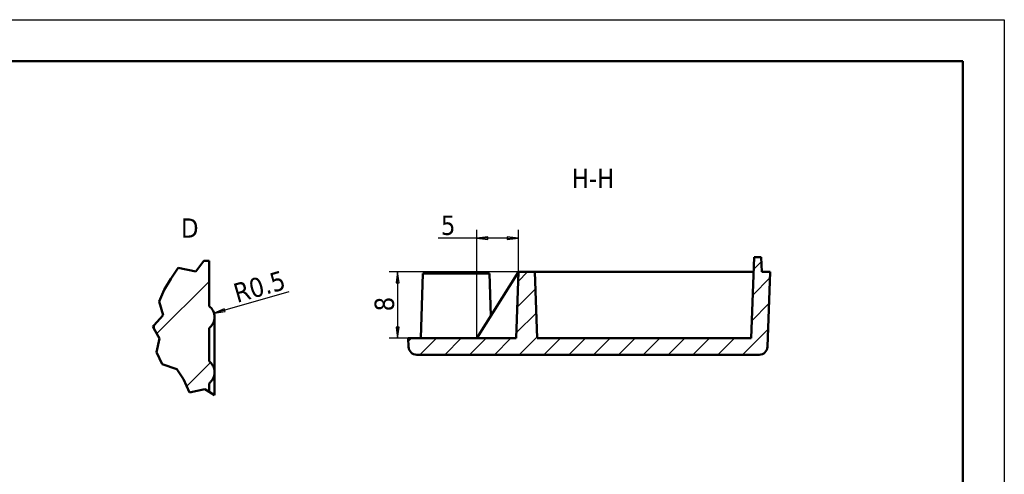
# Model space of a CAD drawing. Header units: millimetres. Extents: x -18 to 278, y -7 to 202.
# Tile 8 of 8: x 160 to 278, y 148 to 202. Entities that reach past the tile are written whole.
import ezdxf

# ---------------------------------------------------------------- set-up
doc = ezdxf.new("R2010")
doc.units = ezdxf.units.MM
doc.header["$LTSCALE"] = 0.666667
for name, color, linetype, lineweight in [('1轮廓实线层', 7, 'Continuous', 50), ('2细线层', 4, 'Continuous', 25), ('剖面线 (ISO)', 7, 'Continuous', 18), ('可见 (ISO)', 7, 'Continuous', 50), ('折线 (ISO)', 7, 'Continuous', 50), ('符号 (ISO)', 7, 'Continuous', 25)]:
    doc.layers.add(name, color=color, linetype=linetype, lineweight=lineweight)
doc.styles.add('标签文本 (ISO)', font='tahoma.ttf')
doc.styles.add('注释文本 (ISO)', font='tahoma.ttf')
doc.dimstyles.new('默认 (GB)', dxfattribs={"dimscale": 0.666667, "dimtxt": 3.5, "dimasz": 2, "dimexe": 1.5, "dimexo": 0, "dimgap": 0.5, "dimtad": 1, "dimrnd": 1e-08, "dimdsep": 46, "dimtxsty": '注释文本 (ISO)', "dimblk": 'Filled-1', "dimcen": 0.09, "dimdle": 10, "dimclrd": 256, "dimclre": 256, "dimclrt": 256, "dimaunit": 1, "dimadec": 3, "dimazin": 2, "dimtfac": 1, "dimtmove": 0, "dimatfit": 3, "dimldrblk": 'Filled-1', "dimfxl": 1, "dimtolj": 1, "dimtzin": 0, "dimlwd": -1, "dimlwe": -1, "dimarcsym": 0})

# ---------------------------------------------------------------- blocks, each defined once
blk = doc.blocks.new('Filled-1')
at = {"color": 0}
for p, q in [((0, 0), (-1, 0.125)), ((-1, 0.125), (-1, -0.125)), ((-1, 0), (0, 0)), ((-1, -0.125), (0, 0))]:
    blk.add_line(p, q, dxfattribs=at)
at = {"color": 0, "flags": 128}
blk.add_lwpolyline([(-1, -0.125), (0, 0), (-1, 0.125), (-1, -0.125)], dxfattribs=at)
at = {"color": 0}
blk.add_solid([(-1, -0.125), (0, 0), (-1, 0.125), (-1, -0.125)], dxfattribs=at)
blk = doc.blocks.new('*D41')
at = {"layer": '2细线层'}
blk.add_line((192.08, 169.57), (184.33, 167.34), dxfattribs=at)
at = {"layer": 'Defpoints', "color": 0}
for p in [(181.44, 166.51), (183.05, 166.97)]:
    blk.add_point(p, dxfattribs=at)
at = {"layer": '2细线层', "xscale": 1.333333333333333, "yscale": 1.333333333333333, "zscale": 1.333333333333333, "rotation": 196.0488347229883}
blk.add_blockref('Filled-1', (183.05, 166.97), dxfattribs=at)
at = {"layer": '2细线层', "insert": (185.17, 170.45), "char_height": 2.333, "attachment_point": 1, "rotation": 16.0488, "style": '注释文本 (ISO)'}
blk.add_mtext('\\A1;R0.5', dxfattribs=at)
blk = doc.blocks.new('*D63')
at = {"layer": '2细线层'}
for p, q in [((214.74, 163.96), (214.74, 177.04)), ((219.74, 171.96), (219.74, 177.04)), ((214.74, 176.04), (210.06, 176.04)), ((218.41, 176.04), (216.07, 176.04))]:
    blk.add_line(p, q, dxfattribs=at)
at = {"layer": 'Defpoints', "color": 0}
for p in [(214.74, 176.04), (219.74, 171.96), (214.74, 163.96)]:
    blk.add_point(p, dxfattribs=at)
at = {"layer": '2细线层', "xscale": 1.333333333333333, "yscale": 1.333333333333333, "zscale": 1.333333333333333, "rotation": 180}
blk.add_blockref('Filled-1', (214.74, 176.04), dxfattribs=at)
at = {"layer": '2细线层', "xscale": 1.333333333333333, "yscale": 1.333333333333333, "zscale": 1.333333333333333}
blk.add_blockref('Filled-1', (219.74, 176.04), dxfattribs=at)
at = {"layer": '2细线层', "insert": (210.4, 178.76), "char_height": 2.333, "attachment_point": 1, "style": '注释文本 (ISO)'}
blk.add_mtext('\\A1;5', dxfattribs=at)
blk = doc.blocks.new('*D64')
at = {"layer": '2细线层'}
for p, q in [((219.74, 171.96), (204.18, 171.96)), ((205.18, 170.63), (205.18, 165.29)), ((214.74, 163.96), (204.18, 163.96))]:
    blk.add_line(p, q, dxfattribs=at)
at = {"layer": 'Defpoints', "color": 0}
for p in [(219.74, 171.96), (205.18, 163.96), (214.74, 163.96)]:
    blk.add_point(p, dxfattribs=at)
at = {"layer": '2细线层', "xscale": 1.333333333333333, "yscale": 1.333333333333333, "zscale": 1.333333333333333}
for p, rotation in [((205.18, 171.96), 90), ((205.18, 163.96), 270)]:
    blk.add_blockref('Filled-1', p, dxfattribs=dict(at, rotation=rotation))
at = {"layer": '2细线层', "insert": (202.41, 167.2), "char_height": 2.333, "attachment_point": 1, "rotation": 90, "style": '注释文本 (ISO)'}
blk.add_mtext('\\A1;8', dxfattribs=at)

msp = doc.modelspace()

# ---------------------------------------------------------------- hatches: boundary and pattern name
at = {"layer": '剖面线 (ISO)'}
h = msp.add_hatch(dxfattribs=at)
h.set_pattern_fill('ANSI31', color=256, scale=16.933333, style=0)
h.set_pattern_definition([(45, (4, 3), (-1.49671, 1.49671), [])])
edge = h.paths.add_edge_path()
edge.add_ellipse((207.4936, 162.9597), major_axis=(-1.0007, 0), ratio=0.9992762, start_angle=2, end_angle=90)
edge.add_line((207.4936, 161.9597), (248.7749, 161.9597))
edge.add_ellipse((248.7749, 162.9597), major_axis=(1, 0), ratio=1, start_angle=270, end_angle=358)
edge.add_line((249.7743, 162.9248), (250.0898, 171.9597))
edge.add_line((250.0898, 171.9597), (249.0898, 171.9597))
edge.add_line((249.0898, 171.9597), (249.0269, 173.7597))
edge.add_line((249.0269, 173.7597), (248.1526, 173.7597))
edge.add_line((248.1526, 173.7597), (247.8104, 163.9597))
edge.add_line((247.8104, 163.9597), (222.0199, 163.9597))
edge.add_line((222.0199, 163.9597), (221.7406, 171.9597))
edge.add_line((221.7406, 171.9597), (219.7406, 171.9597))
edge.add_line((219.7406, 171.9597), (219.4612, 163.9597))
edge.add_line((219.4612, 163.9597), (206.4573, 163.9597))
edge.add_line((206.4573, 163.9597), (206.4935, 162.9248))
h = msp.add_hatch(dxfattribs=at)
h.set_pattern_fill('ANSI31', color=256, scale=56.444444, style=0)
h.set_pattern_definition([(45, (-0.6455, 7.6885), (-4.98903, 4.98903), [])])
edge = h.paths.add_edge_path()
edge.add_line((180.8447, 172.0198), (181.8034, 173.285))
edge.add_line((181.8034, 173.285), (182.444, 173.2841))
edge.add_line((182.444, 173.2841), (182.444, 167.8415))
edge.add_ellipse((181.444, 166.5082), major_axis=(1.3333, 1), ratio=1, start_angle=-90, end_angle=16.260205, ccw=False)
edge.add_line((182.444, 165.1749), (182.444, 161.1749))
edge.add_spline(control_points=[(182.444, 161.1749), (182.5737, 161.0776), (182.6886, 160.9619), (182.8812, 160.7009), (182.9579, 160.5571), (183.086, 160.2001), (183.1187, 159.9835), (183.0992, 159.5499), (183.0472, 159.3371), (182.8982, 159.0158), (182.8254, 158.899), (182.6528, 158.686), (182.5537, 158.5905), (182.444, 158.5082)], knot_values=[-0.09293474, -0.09293474, -0.09293474, -0.09293474, -0.07833901, -0.07833901, -0.06374328, -0.06374328, -0.04421106, -0.04421106, -0.02467883, -0.02467883, -0.01233942, -0.01233942, 0, 0, 0, 0], degree=3, periodic=0)
edge.add_line((182.444, 158.5082), (182.444, 157.4932))
edge.add_line((182.444, 157.4932), (181.9305, 157.8009))
edge.add_line((181.9305, 157.8009), (180.0751, 157.3841))
edge.add_line((180.0751, 157.3841), (179.3466, 159.0066))
edge.add_line((179.3466, 159.0066), (178.5559, 160.2256))
edge.add_line((178.5559, 160.2256), (176.8051, 160.8191))
edge.add_line((176.8051, 160.8191), (176.1276, 162.2538))
edge.add_line((176.1276, 162.2538), (176.4744, 163.9207))
edge.add_line((176.4744, 163.9207), (175.7773, 165.1493))
edge.add_line((175.7773, 165.1493), (175.7773, 165.5014))
edge.add_line((175.7773, 165.5014), (176.9312, 166.7356))
edge.add_line((176.9312, 166.7356), (176.4179, 168.3773))
edge.add_line((176.4179, 168.3773), (177.0392, 169.7826))
edge.add_line((177.0392, 169.7826), (177.837, 171.1144))
edge.add_line((177.837, 171.1144), (178.7368, 172.457))
edge.add_line((178.7368, 172.457), (180.8447, 172.0198))

# ---------------------------------------------------------------- linework, layer by layer
at = {"layer": '1轮廓实线层'}
for q in [(6.6667, 197.417), (273.3333, -2.3333)]:
    msp.add_line((273.3333, 197.417), q, dxfattribs=at)
at = {"layer": '2细线层'}
for p, q in [((-18.3021, 202.4107), (278.3271, 202.4107)), ((278.3271, 202.4107), (278.3271, -7.3271))]:
    msp.add_line(p, q, dxfattribs=at)
at = {"layer": '可见 (ISO)'}
for p, q in [((248.1526, 173.7597), (247.8104, 163.9597)), ((249.0269, 173.7597), (248.1526, 173.7597)), ((249.0898, 171.9597), (249.0269, 173.7597)), ((182.444, 167.8415), (182.444, 173.2841)), ((208.2336, 171.7597), (207.9612, 163.9597)), ((216.2476, 171.7597), (208.2336, 171.7597)), ((219.7406, 171.9597), (214.7406, 163.9597)), ((216.2476, 171.7597), (216.4258, 166.656)), ((219.7406, 171.9597), (219.4612, 163.9597)), ((221.7406, 171.9597), (219.7406, 171.9597)), ((222.0199, 163.9597), (221.7406, 171.9597)), ((221.7406, 171.9597), (223.7406, 171.9597)), ((223.7406, 171.9597), (240.0959, 171.9597)), ((240.0959, 171.9597), (248.0898, 171.9597)), ((250.0898, 171.9597), (249.0898, 171.9597)), ((249.7743, 162.9248), (250.0898, 171.9597)), ((183.1106, 159.8415), (183.1106, 166.5082)), ((175.7773, 165.5014), (175.7773, 165.1493)), ((182.444, 161.1749), (182.444, 165.1749)), ((219.4612, 163.9597), (206.4573, 163.9597)), ((206.4573, 163.9597), (206.4935, 162.9248)), ((247.8104, 163.9597), (222.0199, 163.9597)), ((207.4936, 161.9597), (248.7749, 161.9597)), ((183.1106, 157.0938), (183.1106, 159.8415)), ((182.444, 157.4932), (182.444, 158.5082))]:
    msp.add_line(p, q, dxfattribs=at)
for centre, radius, start, end in [((181.444, 166.5082), 1.6667, 306.869898, 53.130102), ((248.7749, 162.9597), 1, 270, 358)]:
    msp.add_arc(centre, radius, start, end, dxfattribs=at)
msp.add_ellipse((207.4936, 162.9597), major_axis=(-1.0007, 0), ratio=0.9992762, start_param=0.03490659, end_param=1.57079633, dxfattribs=at)
msp.add_open_spline([(182.444, 158.5082), (182.5537, 158.5905), (182.6528, 158.686), (182.8254, 158.899), (182.8982, 159.0158), (183.0472, 159.3371), (183.0992, 159.5499), (183.1187, 159.9835), (183.086, 160.2001), (182.9579, 160.5571), (182.8812, 160.7009), (182.6886, 160.9619), (182.5737, 161.0776), (182.444, 161.1749)], degree=3, knots=[-0.0929347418, -0.0929347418, -0.0929347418, -0.0929347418, -0.0805953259, -0.0805953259, -0.06825591, -0.06825591, -0.0487236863, -0.0487236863, -0.0291914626, -0.0291914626, -0.0145957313, -0.0145957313, 0, 0, 0, 0], dxfattribs=at)
at = {"layer": '折线 (ISO)'}
for p, q in [((177.837, 171.1144), (178.7368, 172.457)), ((178.7368, 172.457), (180.8447, 172.0198)), ((180.8447, 172.0198), (181.8034, 173.285)), ((181.8034, 173.285), (182.444, 173.2841)), ((177.0392, 169.7826), (177.837, 171.1144)), ((176.4179, 168.3773), (177.0392, 169.7826)), ((176.9312, 166.7356), (176.4179, 168.3773)), ((175.7773, 165.5014), (176.9312, 166.7356)), ((175.653, 165.3684), (175.7773, 165.5014)), ((175.7773, 165.1493), (175.653, 165.3684)), ((176.4744, 163.9207), (175.7773, 165.1493)), ((176.1276, 162.2538), (176.4744, 163.9207)), ((176.8051, 160.8191), (176.1276, 162.2538)), ((178.5559, 160.2256), (176.8051, 160.8191)), ((179.3466, 159.0066), (178.5559, 160.2256)), ((180.0751, 157.3841), (179.3466, 159.0066)), ((181.9305, 157.8009), (180.0751, 157.3841)), ((182.444, 157.4932), (181.9305, 157.8009)), ((183.1107, 157.0938), (182.444, 157.4932))]:
    msp.add_line(p, q, dxfattribs=at)

# ---------------------------------------------------------------- texts
at = {"layer": '符号 (ISO)', "attachment_point": 7, "style": '标签文本 (ISO)'}
for s, insert, char_height in [('H-H', (226.1727, 182.0843), 2.33333), ('D', (179.0615, 176.0891), 2.3333)]:
    msp.add_mtext(s, dxfattribs=dict(at, insert=insert, char_height=char_height))

# ---------------------------------------------------------------- dimensions: what is measured, and where the dimension line sits
at = {"layer": '2细线层'}
for base, angle, override, picture, middle in [((214.7406, 176.0425), 180, {"dimgap": 0.5, "dimdec": 2, "dimtol": 0, "dimlim": 0, "dimtp": 0, "dimtm": 0, "dimtdec": 2, "dimtofl": 0, "dimatfit": 2}, '*D63', (211.0917, 176.0425)), ((205.1817, 163.9597), 90, {"dimgap": 0.5, "dimdec": 2, "dimtol": 0, "dimlim": 0, "dimtp": 0, "dimtm": 0, "dimtdec": 2, "dimtofl": 0, "dimatfit": 1}, '*D64', (205.1817, 167.9597))]:
    dim = msp.add_linear_dim(base=base, p1=(219.7406, 171.9597), p2=(214.7406, 163.9597), angle=angle, dimstyle='默认 (GB)', override=override, dxfattribs=at)
    dim.commit()
    dim.dimension.update_dxf_attribs({"geometry": picture, "text_midpoint": middle, "dimtype": 160})
dim = msp.add_radius_dim(center=(181.444, 166.5082), mpoint=(183.0457, 166.969), dimstyle='默认 (GB)', override={"dimgap": 0.5, "dimdec": 2, "dimlfac": 0.3, "dimcen": 0, "dimtol": 0, "dimlim": 0, "dimtp": 0, "dimtm": 0, "dimtdec": 2, "dimtofl": 0}, dxfattribs=at)
dim.commit()
dim.dimension.update_dxf_attribs({"geometry": '*D41', "text_midpoint": (188.4142, 170.1239)})

doc.saveas('drawing.dxf')
